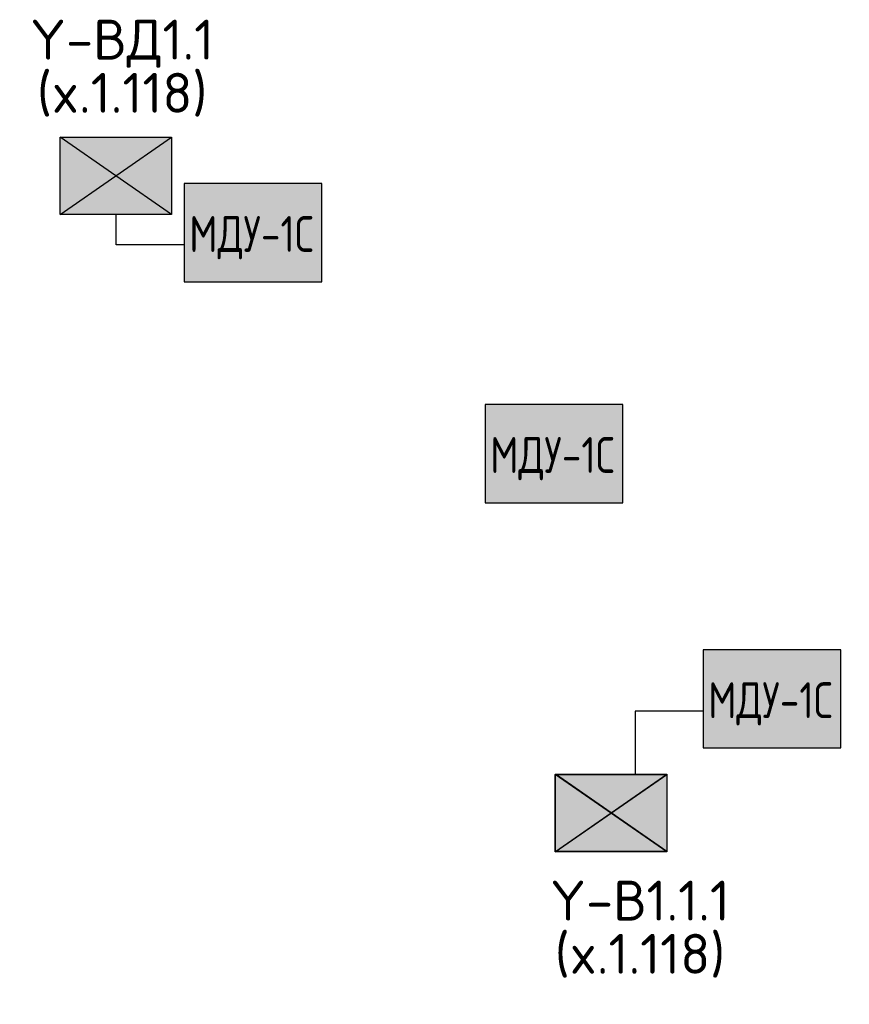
# Model space of a CAD drawing. Header units: millimetres. Extents: x -135639 to 224623, y -383017 to -59102.
# Tile 4 of 256: x -54175 to -50015, y -82362 to -77423. Entities that reach past the tile are written whole.
import ezdxf

# ---------------------------------------------------------------- set-up
doc = ezdxf.new("R2010")
doc.units = ezdxf.units.MM
doc.linetypes.add('CONTINOUS', pattern=[0])
for name, color, linetype, lineweight in [('ОС', 5, 'Continuous', 25), ('ПС', 7, 'Continuous', 40), ('СС-011-ПОЖ-СИГНАЛИЗАЦИЯ', 1, 'Continuous', 30)]:
    doc.layers.add(name, color=color, linetype=linetype, lineweight=lineweight)
doc.layers.add('ССПС', color=5, linetype='Continuous')
doc.styles.add('1111', font='isocpeur.ttf')
doc.styles.add('ISOCPEUR', font='isocpeur.ttf', dxfattribs={"height": 300})

# ---------------------------------------------------------------- blocks, each defined once
blk = doc.blocks.new('*U4714')
at = {"linetype": 'ByBlock', "lineweight": -2, "ltscale": 100}
h = blk.add_hatch(color=0, dxfattribs=at)
h.dxf.hatch_style = 1
h.paths.add_polyline_path([(0, 0), (139.7, 97.2), (0, 194.4)])
h.paths.add_polyline_path([(139.7, 97.2), (279.5, 0), (279.5, 194.4)])
at = {"linetype": 'CONTINOUS', "lineweight": 30, "ltscale": 100, "true_color": 0xffffff}
h = blk.add_hatch(color=7, dxfattribs=at)
h.dxf.hatch_style = 1
h.paths.add_polyline_path([(0, 194.4), (139.7, 97.2), (279.5, 194.4)])
h.paths.add_polyline_path([(0, 0), (279.5, 0), (139.7, 97.2)])
at = {"color": 0, "linetype": 'ByBlock', "lineweight": -2, "ltscale": 100}
for p, q in [((0, 194.4), (279.5, 0)), ((279.5, 194.4), (0, 0))]:
    blk.add_line(p, q, dxfattribs=at)
blk.add_lwpolyline([(279.5, 0), (0, 0), (0, 194.4), (279.5, 194.4)], close=True, dxfattribs=at)
blk = doc.blocks.new('ger')
at = {"lineweight": 40, "ltscale": 2, "true_color": 0xffffff}
h = blk.add_hatch(color=7, dxfattribs=at)
h.dxf.hatch_style = 1
h.paths.add_polyline_path([(491036.1, -67335.5), (491036.1, -66842.7), (490344.7, -66842.7), (490344.7, -67335.5)])
at = {"layer": 'ОС', "color": 1, "lineweight": 30}
blk.add_lwpolyline([(491036.1, -66842.7), (490344.7, -66842.7), (490344.7, -67335.5), (491036.1, -67335.5)], close=True, dxfattribs=at)
at = {"layer": 'ССПС', "color": 1, "lineweight": -2, "ltscale": 1000, "style": '1111', "width": 0.8}
blk.add_text('МДУ-1С', height=180, dxfattribs=at).set_placement((490370.6, -67185.8))

msp = doc.modelspace()

# ---------------------------------------------------------------- linework, layer by layer
at = {"layer": 'СС-011-ПОЖ-СИГНАЛИЗАЦИЯ', "color": 30, "lineweight": 30, "true_color": 0xf26722}
for points in [[(-53350.8, -78552.9), (-53690.7, -78552.9), (-53690.7, -78400.5)], [(-50748.5, -80891.3), (-51088.4, -80891.3), (-51088.4, -81207.2)]]:
    msp.add_lwpolyline(points, dxfattribs=at)

# ---------------------------------------------------------------- block references
at = {"layer": 'ПС', "color": 46, "linetype": 'Continuous', "lineweight": 30, "ltscale": 100, "xscale": 2, "yscale": 2, "zscale": 2, "rotation": 180}
msp.add_blockref('*U4714', (-53413.5, -78011.7), dxfattribs=at)
at = {"layer": 'ПС', "color": 30, "linetype": 'Continuous', "lineweight": 30, "ltscale": 100, "xscale": 2, "yscale": 2, "zscale": 2, "rotation": 180}
for p in [(-50930.5, -81208.6), (-50929.5, -81207.2)]:
    msp.add_blockref('*U4714', p, dxfattribs=at)
at = {"layer": 'СС-011-ПОЖ-СИГНАЛИЗАЦИЯ', "lineweight": 30}
for p in [(-543695.4, -11402.2), (-542186.3, -12510.8), (-541093.1, -13740.7)]:
    msp.add_blockref('ger', p, dxfattribs=at)

# ---------------------------------------------------------------- texts
at = {"color": 7, "linetype": 'Continuous', "char_height": 200, "attachment_point": 1, "line_spacing_factor": 1.1, "style": 'ISOCPEUR'}
for s, insert in [('\\pxsm0.8,qc;{\\C256;Y-ВД1.1\\P(x.1.118)}', (-54068.3, -77423)), ('\\pxsm0.8,qc;{\\C256;Y-В1.1.1\\P(x.1.118)}', (-51471.3, -81742))]:
    msp.add_mtext_dynamic_manual_height_columns(s, width=813.716, gutter_width=2478.4, heights=[735.9], dxfattribs=dict(at, insert=insert))

doc.saveas('drawing.dxf')
